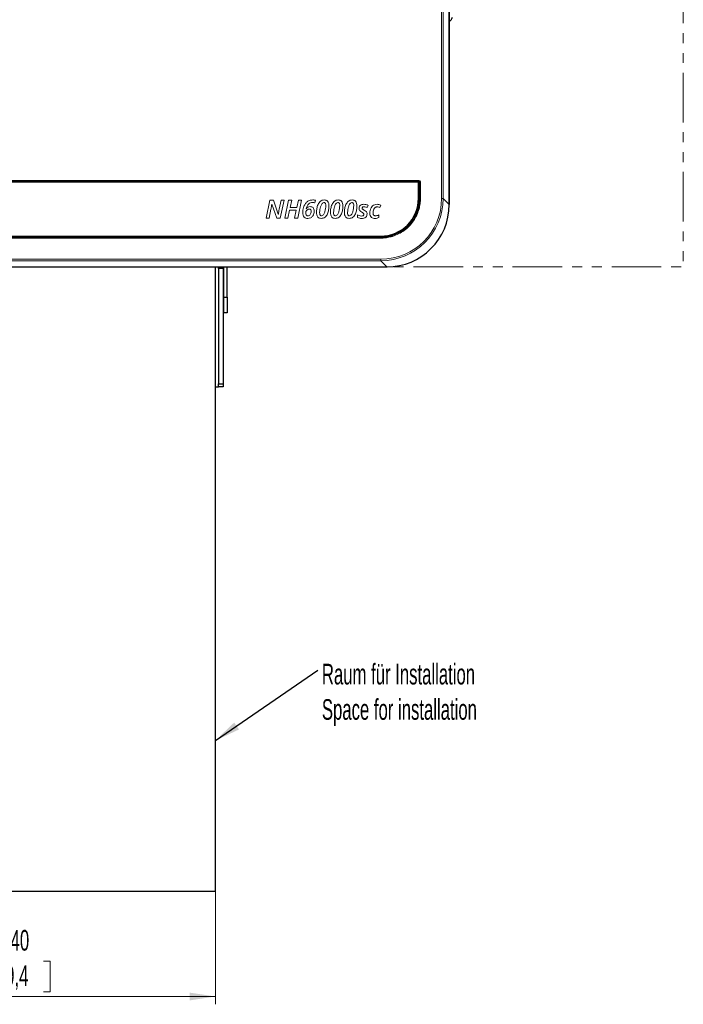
# Model space of a CAD drawing. Header units: millimetres. Extents: x 0 to 4205, y 0 to 2970.
# Tile 78 of 87: x 3145 to 3570, y 1204 to 1835. Entities that reach past the tile are written whole.
import ezdxf

# ---------------------------------------------------------------- set-up
doc = ezdxf.new("R2010")
doc.units = ezdxf.units.MM
doc.header["$LTSCALE"] = 5
doc.linetypes.add('PHANTOM', pattern=[12.7, 6.35, -1.27, 1.27, -1.27, 1.27, -1.27])
doc.styles.add('SLDTEXTSTYLE0', font='TXT', dxfattribs={"width": 0.605})
doc.dimstyles.new('SLDDIMSTYLE0', dxfattribs={"dimtxt": 12.841593, "dimasz": 16.5, "dimexe": 0, "dimexo": 0.0625, "dimgap": 3.210398, "dimtad": 1, "dimdec": 0, "dimrnd": 1e-09, "dimzin": 12, "dimdsep": 46, "dimtxsty": 'SLDTEXTSTYLE0', "dimsah": 1, "dimcen": 0.09, "dimadec": 0, "dimazin": 3, "dimtfac": 1, "dimtdec": 1, "dimtofl": 0, "dimtmove": 0, "dimatfit": 3, "dimfxl": 0, "dimfrac": 2, "dimtolj": 1, "dimtzin": 12, "dimarcsym": 0})
doc.dimstyles.new('SLDDIMSTYLE1', dxfattribs={"dimtxt": 0.18, "dimasz": 16.5, "dimexe": 0, "dimexo": 0.0625, "dimgap": 0, "dimtad": 0, "dimtih": 1, "dimtoh": 1, "dimdec": 0, "dimrnd": 1e-09, "dimzin": 0, "dimdsep": 46, "dimtxsty": 'Standard', "dimsah": 1, "dimcen": 0.09, "dimadec": 0, "dimazin": 0, "dimtfac": 16.5, "dimtdec": 0, "dimtofl": 0, "dimtmove": 0, "dimatfit": 3, "dimfxl": 0, "dimfrac": 2, "dimtolj": 1, "dimtzin": 0, "dimarcsym": 0})

# ---------------------------------------------------------------- blocks, each defined once
blk = doc.blocks.new('_D')
at = {"color": 7, "linetype": 'Continuous', "lineweight": 0}
for p, q in [((3135.64, 2801.25), (3131.23, 2801.25)), ((3131.23, 2801.25), (3131.23, 2781.53)), ((3169.94, 2801.25), (3174.35, 2801.25)), ((3174.35, 2801.25), (3174.35, 2781.53)), ((2865.46, 1769.17), (2865.46, 2783.59)), ((3440.12, 1908.42), (3440.12, 2783.59)), ((2865.46, 2778.59), (3440.12, 2778.59)), ((3131.23, 2781.53), (3135.64, 2781.53)), ((3174.35, 2781.53), (3169.94, 2781.53))]:
    blk.add_line(p, q, dxfattribs=at)
at = {"color": 7, "linetype": 'Continuous', "lineweight": 18}
for points in [[(2865.46, 2778.59), (2881.96, 2776.09), (2881.96, 2781.09)], [(3440.12, 2778.59), (3423.62, 2781.09), (3423.62, 2776.09)]]:
    blk.add_solid(points, dxfattribs=at)
at = {"color": 7, "linetype": 'Continuous', "lineweight": 18, "char_height": 13.229, "attachment_point": 1, "style": 'SLDTEXTSTYLE0'}
for s, insert in [('575', (3138.09, 2821.24)), ('22,6', (3135.64, 2798.58))]:
    blk.add_mtext(s, dxfattribs=dict(at, insert=insert))
blk = doc.blocks.new('_D_5')
at = {"color": 7, "linetype": 'Continuous', "lineweight": 0}
for p, q in [((3030.4, 1276.69), (3030.4, 1204.14)), ((3270.4, 1276.69), (3270.4, 1204.14)), ((3135.67, 1231.8), (3131.26, 1231.8)), ((3131.26, 1231.8), (3131.26, 1212.08)), ((3160.17, 1231.8), (3164.58, 1231.8)), ((3164.58, 1231.8), (3164.58, 1212.08)), ((3131.26, 1212.08), (3135.67, 1212.08)), ((3164.58, 1212.08), (3160.17, 1212.08)), ((3030.4, 1209.14), (3270.4, 1209.14))]:
    blk.add_line(p, q, dxfattribs=at)
at = {"color": 7, "linetype": 'Continuous', "lineweight": 18}
for points in [[(3030.4, 1209.14), (3046.9, 1206.64), (3046.9, 1211.64)], [(3270.4, 1209.14), (3253.9, 1211.64), (3253.9, 1206.64)]]:
    blk.add_solid(points, dxfattribs=at)
at = {"color": 7, "linetype": 'Continuous', "lineweight": 18, "char_height": 13.229, "attachment_point": 1, "style": 'SLDTEXTSTYLE0'}
for s, insert in [('240', (3133.22, 1251.79)), ('9,4', (3135.67, 1229.13))]:
    blk.add_mtext(s, dxfattribs=dict(at, insert=insert))
blk = doc.blocks.new('SW_NOTE_0')
at = {"color": 0, "linetype": 'Continuous', "lineweight": 0, "char_height": 13.2292, "attachment_point": 1, "style": 'SLDTEXTSTYLE0'}
for s, insert in [('Raum für Installation', (2.64, 4.09)), ('Space for installation', (2.64, -18.55))]:
    blk.add_mtext(s, dxfattribs=dict(at, insert=insert))

msp = doc.modelspace()

# ---------------------------------------------------------------- linework, layer by layer
at = {"color": 7, "linetype": 'PHANTOM', "lineweight": 18}
for p in [(3570.26, 2626.6), (3270.4, 1676.69)]:
    msp.add_line(p, (3570.26, 1676.69), dxfattribs=at)
at = {"color": 8, "linetype": 'Continuous', "lineweight": 18}
for p, q in [((3415.35, 1720.63), (3415.35, 1906.17)), ((3416.35, 1906.17), (3416.35, 1720.63)), ((2899.85, 1732.19), (3400.81, 1732.19)), ((2899.85, 1731.69), (3400.81, 1731.69)), ((3400.81, 1731.5), (2899.85, 1731.5)), ((3400.81, 1731.69), (3400.81, 1732.19)), ((3400.81, 1731.5), (3400.81, 1731.69)), ((3401.12, 1731.19), (3401.32, 1731.19)), ((3401.12, 1720.66), (3401.12, 1731.19)), ((3401.82, 1731.19), (3401.32, 1731.19)), ((3401.32, 1731.19), (3401.32, 1720.66)), ((3401.82, 1731.19), (3401.82, 1720.66)), ((3305.37, 1719.47), (3302.94, 1707.97)), ((3307.69, 1719.47), (3305.37, 1719.47)), ((3306.55, 1716.99), (3306.61, 1716.99)), ((3306.61, 1716.99), (3309.7, 1707.97)), ((3310.68, 1710.62), (3307.69, 1719.47)), ((3312.52, 1719.47), (3311.3, 1713.69)), ((3311.96, 1707.97), (3314.39, 1719.47)), ((3314.39, 1719.47), (3312.52, 1719.47)), ((3317.32, 1719.47), (3314.88, 1707.97)), ((3319.35, 1719.47), (3317.32, 1719.47)), ((3318.38, 1714.84), (3319.35, 1719.47)), ((3323.57, 1719.47), (3322.58, 1714.84)), ((3323.16, 1707.97), (3325.6, 1719.47)), ((3325.6, 1719.47), (3323.57, 1719.47)), ((3334.15, 1717.78), (3334.53, 1719.44)), ((3401.12, 1720.66), (3401.32, 1720.66)), ((3401.82, 1720.66), (3401.32, 1720.66)), ((3416.35, 1720.63), (3415.35, 1720.63)), ((3416.35, 1720.63), (3420.26, 1716.72)), ((3304.79, 1707.97), (3306.01, 1713.71)), ((3310.75, 1710.62), (3310.68, 1710.62)), ((3316.91, 1707.97), (3317.99, 1713.08)), ((3317.99, 1713.08), (3322.21, 1713.08)), ((3322.58, 1714.84), (3318.38, 1714.84)), ((3322.21, 1713.08), (3321.13, 1707.97)), ((3328.65, 1714.05), (3328.58, 1714.05)), ((3367.74, 1714.71), (3368.4, 1716.19)), ((3375.79, 1714.79), (3376.4, 1716.36)), ((3302.94, 1707.97), (3304.79, 1707.97)), ((3309.7, 1707.97), (3311.96, 1707.97)), ((3314.88, 1707.97), (3316.91, 1707.97)), ((3321.13, 1707.97), (3323.16, 1707.97)), ((3361.49, 1710.05), (3361.49, 1708.34)), ((3375.11, 1708.39), (3375.11, 1710.05)), ((2924.32, 1695.88), (3376.34, 1695.88)), ((3376.34, 1695.68), (2924.32, 1695.68)), ((3376.34, 1695.18), (2924.32, 1695.18)), ((3376.34, 1695.88), (3376.34, 1695.68)), ((3376.34, 1695.18), (3376.34, 1695.68)), ((2924.29, 1681.65), (3376.37, 1681.65)), ((3376.37, 1680.65), (2924.29, 1680.65)), ((3376.37, 1680.65), (3376.37, 1681.65)), ((3380.29, 1676.74), (3376.37, 1680.65))]:
    msp.add_line(p, q, dxfattribs=at)
at = {"color": 7, "linetype": 'Continuous', "lineweight": 25}
for p, q in [((3420.26, 1716.72), (3420.26, 1871.96)), ((3420.38, 1716.65), (3420.38, 1871.84)), ((3421.39, 1835.18), (3420.38, 1833.97)), ((3400.26, 1731.04), (2900.26, 1731.04)), ((3400.56, 1720.74), (3400.56, 1730.74)), ((2924.26, 1696.44), (3376.26, 1696.44)), ((2920.38, 1676.74), (3380.29, 1676.74)), ((2920.38, 1676.69), (3380.43, 1676.69)), ((3270.4, 1276.69), (3270.4, 1676.69)), ((3272.4, 1675.78), (3272.4, 1676.69)), ((3275.4, 1675.78), (3272.4, 1675.78)), ((3272.4, 1675.78), (3272.4, 1601.78)), ((3275.4, 1676.69), (3275.4, 1675.78)), ((3275.4, 1675.78), (3275.4, 1601.78)), ((3275.9, 1657.34), (3275.9, 1676.69)), ((3277.9, 1657.34), (3277.9, 1676.69)), ((3275.9, 1657.34), (3277.9, 1657.34)), ((3275.9, 1647.34), (3275.9, 1657.34)), ((3277.9, 1657.34), (3277.9, 1647.34)), ((3275.9, 1647.34), (3275.4, 1647.34)), ((3277.9, 1647.34), (3275.9, 1647.34)), ((3270.4, 1599.78), (3272.4, 1599.78)), ((3272.4, 1601.78), (3275.4, 1601.78)), ((3272.4, 1599.78), (3272.4, 1601.78)), ((3275.4, 1599.78), (3272.4, 1599.78)), ((3275.4, 1601.78), (3275.4, 1599.78)), ((3030.4, 1276.69), (3270.4, 1276.69))]:
    msp.add_line(p, q, dxfattribs=at)
for centre, radius, start, end in [((3422.87, 1834.92), 1.5, 110.13533, 169.97), ((3400.26, 1730.74), 0.3, 0, 90), ((3376.26, 1720.74), 24.3, 270, 0)]:
    msp.add_arc(centre, radius, start, end, dxfattribs=at)
at = {"color": 8, "linetype": 'Continuous', "lineweight": 18}
for radius in [1, 0.507, 0.309]:
    msp.add_arc((3400.81, 1731.19), radius, 0, 90, dxfattribs=at)
for major_axis, ratio, start_param, end_param in [((-28.32, 28.32), 0.998844, 2.356803, 3.926382), ((27.61, -27.61), 0.998783, 5.498396, 7.067974)]:
    msp.add_ellipse((3376.33, 1720.68), major_axis=major_axis, ratio=ratio, start_param=start_param, end_param=end_param, dxfattribs=at)
at = {"color": 7, "linetype": 'Continuous', "lineweight": 25}
msp.add_ellipse((3380.24, 1716.76), major_axis=(28.32, -28.32), ratio=0.998783, start_param=5.498396, end_param=7.067974, dxfattribs=at)
at = {"color": 8, "linetype": 'Continuous', "lineweight": 18}
for points, knots in [([(3306.01, 1713.71), (3306.08, 1714.08), (3306.2, 1714.69), (3306.33, 1715.54), (3306.44, 1716.27), (3306.51, 1716.75), (3306.55, 1716.99)], [0, 0, 0, 0, 0.340002, 0.560009, 0.780017, 1, 1, 1, 1]), ([(3328.89, 1718.2), (3328.44, 1717.68), (3327.55, 1716.64), (3326.61, 1714.36), (3326.47, 1712.6), (3326.38, 1711.53)], [0, 0, 0, 0, 0.2798786, 0.5602094, 1, 1, 1, 1]), ([(3328.58, 1714.05), (3328.75, 1714.6), (3329.08, 1715.72), (3330.02, 1717.09), (3331.35, 1717.87), (3332.26, 1717.94), (3332.72, 1717.98)], [0, 0, 0, 0, 0.280782, 0.560335, 0.77992, 1, 1, 1, 1]), ([(3332.87, 1719.65), (3332.04, 1719.59), (3330.57, 1719.49), (3329.4, 1718.59), (3328.89, 1718.2)], [0, 0, 0, 0, 0.5601288, 1, 1, 1, 1]), ([(3332.72, 1717.98), (3332.99, 1717.97), (3333.48, 1717.95), (3333.95, 1717.83), (3334.15, 1717.78)], [0, 0, 0, 0, 0.559961, 1, 1, 1, 1]), ([(3334.53, 1719.44), (3334.22, 1719.51), (3333.67, 1719.63), (3333.11, 1719.64), (3332.87, 1719.65)], [0, 0, 0, 0, 0.559992, 1, 1, 1, 1]), ([(3340.14, 1719.65), (3339.71, 1719.61), (3338.84, 1719.53), (3337.7, 1718.84), (3336.82, 1717.87), (3335.95, 1716.37), (3335.31, 1714.27), (3335.21, 1712.54), (3335.16, 1711.68)], [0, 0, 0, 0, 0.124736, 0.249529, 0.374551, 0.499697, 0.749705, 1, 1, 1, 1]), ([(3337.19, 1711.65), (3337.3, 1712.88), (3337.47, 1714.73), (3338.32, 1716.71), (3339.07, 1717.74), (3339.68, 1717.9), (3339.98, 1717.98)], [0, 0, 0, 0, 0.500867, 0.751542, 0.876769, 1, 1, 1, 1]), ([(3339.98, 1717.98), (3340.09, 1717.97), (3340.3, 1717.95), (3340.6, 1717.8), (3340.82, 1717.56), (3341.12, 1716.98), (3341.14, 1716.43), (3341.16, 1715.99)], [0, 0, 0, 0, 0.125151, 0.250195, 0.375381, 0.500692, 1, 1, 1, 1]), ([(3343.18, 1715.93), (3343.16, 1716.44), (3343.11, 1717.46), (3342.51, 1718.82), (3341.35, 1719.57), (3340.54, 1719.62), (3340.14, 1719.65)], [0, 0, 0, 0, 0.281174, 0.5603, 0.779512, 1, 1, 1, 1]), ([(3349.09, 1719.65), (3348.65, 1719.61), (3347.79, 1719.53), (3346.64, 1718.84), (3345.77, 1717.87), (3344.9, 1716.37), (3344.26, 1714.27), (3344.16, 1712.54), (3344.11, 1711.68)], [0, 0, 0, 0, 0.124736, 0.249529, 0.374551, 0.499697, 0.749705, 1, 1, 1, 1]), ([(3346.14, 1711.65), (3346.25, 1712.88), (3346.42, 1714.73), (3347.26, 1716.71), (3348.02, 1717.74), (3348.63, 1717.9), (3348.93, 1717.98)], [0, 0, 0, 0, 0.500867, 0.751542, 0.876769, 1, 1, 1, 1]), ([(3348.93, 1717.98), (3349.03, 1717.97), (3349.25, 1717.95), (3349.55, 1717.8), (3349.77, 1717.56), (3350.07, 1716.98), (3350.09, 1716.43), (3350.1, 1715.99)], [0, 0, 0, 0, 0.125151, 0.250195, 0.375381, 0.500692, 1, 1, 1, 1]), ([(3352.13, 1715.93), (3352.11, 1716.44), (3352.06, 1717.46), (3351.45, 1718.82), (3350.3, 1719.57), (3349.49, 1719.62), (3349.09, 1719.65)], [0, 0, 0, 0, 0.281174, 0.5603, 0.779512, 1, 1, 1, 1]), ([(3358.04, 1719.65), (3357.6, 1719.61), (3356.73, 1719.53), (3355.59, 1718.84), (3354.72, 1717.87), (3353.84, 1716.37), (3353.21, 1714.27), (3353.11, 1712.54), (3353.06, 1711.68)], [0, 0, 0, 0, 0.124736, 0.249529, 0.374551, 0.499697, 0.749705, 1, 1, 1, 1]), ([(3355.09, 1711.65), (3355.2, 1712.88), (3355.37, 1714.73), (3356.21, 1716.71), (3356.97, 1717.74), (3357.57, 1717.9), (3357.87, 1717.98)], [0, 0, 0, 0, 0.500867, 0.751542, 0.876769, 1, 1, 1, 1]), ([(3357.87, 1717.98), (3357.98, 1717.97), (3358.2, 1717.95), (3358.5, 1717.8), (3358.72, 1717.56), (3359.02, 1716.98), (3359.04, 1716.43), (3359.05, 1715.99)], [0, 0, 0, 0, 0.125151, 0.250195, 0.375381, 0.500692, 1, 1, 1, 1]), ([(3361.08, 1715.93), (3361.06, 1716.44), (3361.01, 1717.46), (3360.4, 1718.82), (3359.25, 1719.57), (3358.44, 1719.62), (3358.04, 1719.65)], [0, 0, 0, 0, 0.281174, 0.5603, 0.779512, 1, 1, 1, 1]), ([(3365.63, 1716.86), (3365.19, 1716.84), (3364.32, 1716.79), (3363.19, 1716.21), (3362.53, 1715.25), (3362.47, 1714.55), (3362.44, 1714.21)], [0, 0, 0, 0, 0.2808039, 0.5600971, 0.7797348, 1, 1, 1, 1]), ([(3368.4, 1716.19), (3367.91, 1716.41), (3367.02, 1716.79), (3366.06, 1716.84), (3365.63, 1716.86)], [0, 0, 0, 0, 0.559682, 1, 1, 1, 1]), ([(3373.99, 1716.86), (3373.47, 1716.82), (3372.44, 1716.72), (3371.1, 1715.84), (3370.13, 1714.51), (3369.51, 1712.87), (3369.43, 1711.66), (3369.4, 1711.05)], [0, 0, 0, 0, 0.1864, 0.372661, 0.559352, 0.779602, 1, 1, 1, 1]), ([(3376.4, 1716.36), (3375.97, 1716.53), (3375.19, 1716.83), (3374.35, 1716.85), (3373.99, 1716.86)], [0, 0, 0, 0, 0.559578, 1, 1, 1, 1]), ([(3401.82, 1720.66), (3401.77, 1719.51), (3401.68, 1717.2), (3400.9, 1713.56), (3399.53, 1709.83), (3397.41, 1706.13), (3394.7, 1702.83), (3391.47, 1700.01), (3387.84, 1697.8), (3384.27, 1696.35), (3380.91, 1695.54), (3378.37, 1695.22), (3376.85, 1695.19), (3376.34, 1695.18)], [0, 0, 0, 0, 0.086415, 0.172834, 0.278181, 0.383795, 0.490793, 0.597789, 0.703262, 0.80874, 0.885374, 0.962008, 1, 1, 1, 1]), ([(3401.32, 1720.66), (3401.26, 1719.31), (3401.13, 1716.57), (3400.09, 1712.56), (3398.51, 1708.92), (3396.46, 1705.7), (3394.56, 1703.5), (3391.96, 1701.04), (3388.87, 1698.85), (3384.6, 1696.97), (3380.55, 1695.89), (3377.75, 1695.75), (3376.34, 1695.68)], [0, 0, 0, 0, 0.103251, 0.209483, 0.314742, 0.406431, 0.500084, 0.536103, 0.681043, 0.78649, 0.891924, 1, 1, 1, 1]), ([(3376.34, 1695.88), (3376.37, 1695.88), (3377.77, 1695.88), (3380.55, 1696.12), (3384.54, 1697.15), (3388.77, 1699.03), (3391.83, 1701.19), (3394.42, 1703.64), (3396.3, 1705.82), (3398.33, 1709.01), (3399.9, 1712.63), (3400.93, 1716.6), (3401.06, 1719.32), (3401.12, 1720.66)], [0, 0, 0, 0, 0.0026487, 0.1080844, 0.2135208, 0.318962, 0.4639046, 0.4999208, 0.5935704, 0.685262, 0.7905148, 0.8967498, 1, 1, 1, 1]), ([(3311.3, 1713.69), (3311.18, 1713.12), (3310.98, 1712.1), (3310.82, 1711.07), (3310.75, 1710.62)], [0, 0, 0, 0, 0.55996, 1, 1, 1, 1]), ([(3326.38, 1711.53), (3326.4, 1711.01), (3326.46, 1709.96), (3327.18, 1708.62), (3328.38, 1707.9), (3329.2, 1707.84), (3329.61, 1707.81)], [0, 0, 0, 0, 0.280919, 0.559852, 0.779484, 1, 1, 1, 1]), ([(3328.34, 1711.28), (3328.34, 1711.45), (3328.34, 1711.76), (3328.42, 1712.06), (3328.45, 1712.19)], [0, 0, 0, 0, 0.559823, 1, 1, 1, 1]), ([(3329.73, 1709.47), (3329.57, 1709.48), (3329.25, 1709.51), (3328.84, 1709.78), (3328.44, 1710.36), (3328.38, 1710.9), (3328.34, 1711.28)], [0, 0, 0, 0, 0.186973, 0.373813, 0.560996, 1, 1, 1, 1]), ([(3328.45, 1712.19), (3328.55, 1712.43), (3328.75, 1712.89), (3329.28, 1713.38), (3329.85, 1713.7), (3330.25, 1713.74), (3330.45, 1713.76)], [0, 0, 0, 0, 0.279641, 0.559707, 0.779881, 1, 1, 1, 1]), ([(3331.17, 1715.35), (3330.61, 1715.27), (3329.61, 1715.14), (3328.94, 1714.38), (3328.65, 1714.05)], [0, 0, 0, 0, 0.558295, 1, 1, 1, 1]), ([(3329.61, 1707.81), (3330.27, 1707.88), (3331.59, 1708.01), (3332.95, 1709.37), (3333.62, 1710.92), (3333.71, 1711.94), (3333.75, 1712.45)], [0, 0, 0, 0, 0.279238, 0.558269, 0.779007, 1, 1, 1, 1]), ([(3331.75, 1712.29), (3331.73, 1711.93), (3331.68, 1711.21), (3331.26, 1710.28), (3330.58, 1709.59), (3330.01, 1709.51), (3329.73, 1709.47)], [0, 0, 0, 0, 0.281068, 0.561255, 0.781064, 1, 1, 1, 1]), ([(3330.45, 1713.76), (3330.66, 1713.74), (3331.08, 1713.71), (3331.68, 1713.17), (3331.73, 1712.62), (3331.75, 1712.29)], [0, 0, 0, 0, 0.281462, 0.560535, 1, 1, 1, 1]), ([(3333.75, 1712.45), (3333.73, 1712.87), (3333.69, 1713.69), (3333.08, 1714.72), (3332.15, 1715.28), (3331.5, 1715.33), (3331.17, 1715.35)], [0, 0, 0, 0, 0.280906, 0.559661, 0.779443, 1, 1, 1, 1]), ([(3335.16, 1711.68), (3335.19, 1711.15), (3335.24, 1710.11), (3335.84, 1708.71), (3336.99, 1707.9), (3337.82, 1707.84), (3338.24, 1707.81)], [0, 0, 0, 0, 0.281138, 0.560573, 0.779658, 1, 1, 1, 1]), ([(3338.42, 1709.49), (3338.3, 1709.5), (3338.07, 1709.51), (3337.74, 1709.67), (3337.51, 1709.94), (3337.23, 1710.59), (3337.21, 1711.18), (3337.19, 1711.65)], [0, 0, 0, 0, 0.125237, 0.250082, 0.375011, 0.500325, 1, 1, 1, 1]), ([(3338.24, 1707.81), (3338.68, 1707.85), (3339.56, 1707.93), (3340.73, 1708.62), (3341.62, 1709.6), (3342.46, 1711.15), (3343.05, 1713.3), (3343.14, 1715.05), (3343.18, 1715.93)], [0, 0, 0, 0, 0.124791, 0.24957, 0.374527, 0.499651, 0.749641, 1, 1, 1, 1]), ([(3341.16, 1715.99), (3341.06, 1714.73), (3340.91, 1712.84), (3340.1, 1710.8), (3339.35, 1709.73), (3338.73, 1709.57), (3338.42, 1709.49)], [0, 0, 0, 0, 0.501047, 0.751692, 0.876802, 1, 1, 1, 1]), ([(3344.11, 1711.68), (3344.13, 1711.15), (3344.18, 1710.11), (3344.79, 1708.71), (3345.94, 1707.9), (3346.77, 1707.84), (3347.19, 1707.81)], [0, 0, 0, 0, 0.281138, 0.560573, 0.779658, 1, 1, 1, 1]), ([(3347.37, 1709.49), (3347.25, 1709.5), (3347.01, 1709.51), (3346.69, 1709.67), (3346.46, 1709.94), (3346.18, 1710.59), (3346.16, 1711.18), (3346.14, 1711.65)], [0, 0, 0, 0, 0.125237, 0.250082, 0.375011, 0.500325, 1, 1, 1, 1]), ([(3347.19, 1707.81), (3347.63, 1707.85), (3348.51, 1707.93), (3349.68, 1708.62), (3350.56, 1709.6), (3351.41, 1711.15), (3352, 1713.3), (3352.09, 1715.05), (3352.13, 1715.93)], [0, 0, 0, 0, 0.124791, 0.24957, 0.374527, 0.499651, 0.749641, 1, 1, 1, 1]), ([(3350.1, 1715.99), (3350.01, 1714.73), (3349.86, 1712.84), (3349.05, 1710.8), (3348.29, 1709.73), (3347.67, 1709.57), (3347.37, 1709.49)], [0, 0, 0, 0, 0.501047, 0.751692, 0.876802, 1, 1, 1, 1]), ([(3353.06, 1711.68), (3353.08, 1711.15), (3353.13, 1710.11), (3353.73, 1708.71), (3354.89, 1707.9), (3355.72, 1707.84), (3356.14, 1707.81)], [0, 0, 0, 0, 0.281138, 0.560573, 0.779658, 1, 1, 1, 1]), ([(3356.31, 1709.49), (3356.2, 1709.5), (3355.96, 1709.51), (3355.64, 1709.67), (3355.41, 1709.94), (3355.13, 1710.59), (3355.11, 1711.18), (3355.09, 1711.65)], [0, 0, 0, 0, 0.125237, 0.250082, 0.375011, 0.500325, 1, 1, 1, 1]), ([(3356.14, 1707.81), (3356.58, 1707.85), (3357.46, 1707.93), (3358.62, 1708.62), (3359.51, 1709.6), (3360.36, 1711.15), (3360.95, 1713.3), (3361.04, 1715.05), (3361.08, 1715.93)], [0, 0, 0, 0, 0.1247906, 0.2495702, 0.3745271, 0.4996514, 0.7496406, 1, 1, 1, 1]), ([(3359.05, 1715.99), (3358.96, 1714.73), (3358.81, 1712.84), (3358, 1710.8), (3357.24, 1709.73), (3356.62, 1709.57), (3356.31, 1709.49)], [0, 0, 0, 0, 0.501047, 0.751692, 0.876802, 1, 1, 1, 1]), ([(3362.44, 1714.21), (3362.47, 1713.91), (3362.51, 1713.33), (3363.16, 1712.46), (3363.8, 1712.07), (3364.2, 1711.84)], [0, 0, 0, 0, 0.279662, 0.559153, 1, 1, 1, 1]), ([(3365.57, 1710.44), (3365.56, 1710.35), (3365.55, 1710.16), (3365.38, 1709.83), (3364.87, 1709.41), (3364.31, 1709.37), (3363.94, 1709.34)], [0, 0, 0, 0, 0.125754, 0.251356, 0.500937, 1, 1, 1, 1]), ([(3364.04, 1707.81), (3364.52, 1707.84), (3365.5, 1707.89), (3366.76, 1708.51), (3367.52, 1709.57), (3367.58, 1710.34), (3367.61, 1710.73)], [0, 0, 0, 0, 0.280937, 0.560233, 0.779793, 1, 1, 1, 1]), ([(3364.2, 1711.84), (3364.53, 1711.66), (3365, 1711.4), (3365.52, 1710.9), (3365.55, 1710.59), (3365.57, 1710.44)], [0, 0, 0, 0, 0.561524, 0.781161, 1, 1, 1, 1]), ([(3364.47, 1714.42), (3364.5, 1714.57), (3364.54, 1714.89), (3365.02, 1715.25), (3365.42, 1715.29), (3365.66, 1715.32)], [0, 0, 0, 0, 0.279273, 0.559679, 1, 1, 1, 1]), ([(3365.74, 1713.14), (3365.43, 1713.31), (3365, 1713.53), (3364.52, 1713.99), (3364.49, 1714.28), (3364.47, 1714.42)], [0, 0, 0, 0, 0.561214, 0.780708, 1, 1, 1, 1]), ([(3365.66, 1715.32), (3366.07, 1715.27), (3366.8, 1715.19), (3367.45, 1714.85), (3367.74, 1714.71)], [0, 0, 0, 0, 0.558822, 1, 1, 1, 1]), ([(3367.61, 1710.73), (3367.59, 1711.03), (3367.53, 1711.64), (3366.83, 1712.52), (3366.16, 1712.91), (3365.74, 1713.14)], [0, 0, 0, 0, 0.2792984, 0.558929, 1, 1, 1, 1]), ([(3369.4, 1711.05), (3369.43, 1710.56), (3369.48, 1709.58), (3370.33, 1708.42), (3371.49, 1707.89), (3372.25, 1707.84), (3372.63, 1707.81)], [0, 0, 0, 0, 0.280463, 0.558851, 0.779131, 1, 1, 1, 1]), ([(3371.43, 1711.16), (3371.45, 1711.61), (3371.5, 1712.5), (3371.94, 1713.77), (3372.61, 1714.69), (3373.38, 1715.16), (3373.83, 1715.2), (3374.05, 1715.22)], [0, 0, 0, 0, 0.25057, 0.500802, 0.750019, 0.875017, 1, 1, 1, 1]), ([(3372.99, 1709.46), (3372.74, 1709.47), (3372.24, 1709.51), (3371.69, 1709.99), (3371.46, 1710.58), (3371.44, 1710.97), (3371.43, 1711.16)], [0, 0, 0, 0, 0.280197, 0.55832, 0.778809, 1, 1, 1, 1]), ([(3374.05, 1715.22), (3374.39, 1715.19), (3374.99, 1715.14), (3375.55, 1714.9), (3375.79, 1714.79)], [0, 0, 0, 0, 0.559232, 1, 1, 1, 1]), ([(3363.94, 1709.34), (3363.46, 1709.39), (3362.6, 1709.48), (3361.83, 1709.88), (3361.49, 1710.05)], [0, 0, 0, 0, 0.559223, 1, 1, 1, 1]), ([(3361.49, 1708.34), (3361.95, 1708.16), (3362.77, 1707.84), (3363.65, 1707.82), (3364.04, 1707.81)], [0, 0, 0, 0, 0.559227, 1, 1, 1, 1]), ([(3372.63, 1707.81), (3373.12, 1707.84), (3373.98, 1707.89), (3374.77, 1708.24), (3375.11, 1708.39)], [0, 0, 0, 0, 0.559522, 1, 1, 1, 1]), ([(3375.11, 1710.05), (3374.73, 1709.87), (3374.06, 1709.55), (3373.31, 1709.49), (3372.99, 1709.46)], [0, 0, 0, 0, 0.560716, 1, 1, 1, 1])]:
    msp.add_open_spline(points, degree=3, knots=knots, dxfattribs=at)

# ---------------------------------------------------------------- block references
at = {"color": 7, "linetype": 'Continuous', "lineweight": 0}
msp.add_blockref('SW_NOTE_0', (3336.01, 1418.27), dxfattribs=at)

# ---------------------------------------------------------------- dimensions: what is measured, and where the dimension line sits
at = {"color": 7, "linetype": 'Continuous', "lineweight": 18}
for base, p1, p2, picture, middle in [((3440.12, 2778.59), (2865.46, 1769.17), (3440.12, 1908.42), '_D', (3152.79, 2778.59)), ((3270.4, 1209.14), (3030.4, 1276.69), (3270.4, 1276.69), '_D_5', (3147.92, 1209.14))]:
    dim = msp.add_linear_dim(base=base, p1=p1, p2=p2, dimstyle='SLDDIMSTYLE0', dxfattribs=at)
    dim.commit()
    dim.dimension.update_dxf_attribs({"geometry": picture, "text_midpoint": middle, "dimtype": 160})

# ---------------------------------------------------------------- leaders
at = {"color": 7, "linetype": 'Continuous', "lineweight": 0}
msp.add_leader([(3270.4, 1373.17), (3336.01, 1418.27)], dimstyle='SLDDIMSTYLE1', dxfattribs=at)

doc.saveas('drawing.dxf')
